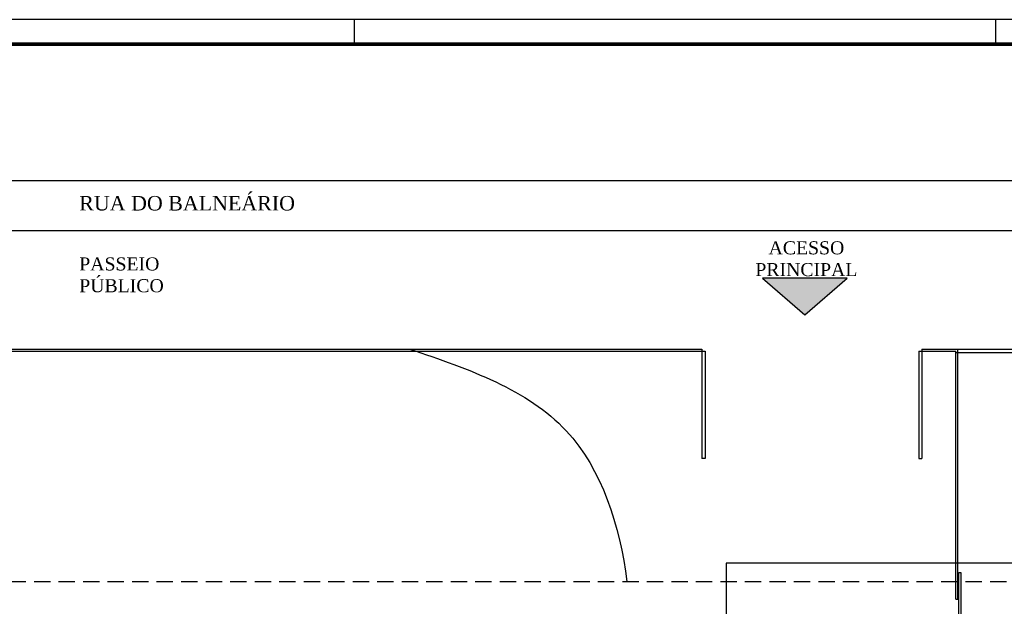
# Model space of a CAD drawing. Extents: x 40.7 to 91.7, y -216.6 to -187.2.
# Tile 16 of 19: x 60.6 to 74.2, y -195.3 to -187.2. Entities that reach past the tile are written whole.
import ezdxf

# ---------------------------------------------------------------- set-up
doc = ezdxf.new("R2010")
doc.units = 0
doc.header["$MEASUREMENT"] = 0
doc.linetypes.add('HIDDEN', pattern=[0.375, 0.25, -0.125])
doc.layers.get('0').update_dxf_attribs({"linetype": 'CONTINUOUS'})
for name, color, linetype in [('ARQ_TXT_TIT', 4, 'CONTINUOUS'), ('paredes1', 8, 'CONTINUOUS'), ('PRANCHA', 8, 'CONTINUOUS'), ('TUB_ELETRICA', 5, 'CONTINUOUS')]:
    doc.layers.add(name, color=color, linetype=linetype)
doc.styles.add('LCR', font='times.ttf', dxfattribs={"height": 0.2})

# ---------------------------------------------------------------- blocks, each defined once
blk = doc.blocks.new('A1 1-50')
at = {"layer": 'PRANCHA'}
for p, q in [((3837.076, 272.078), (3794.895, 272.078)), ((3810.59, 271.74), (3810.59, 272.078)), ((3819.419, 271.74), (3819.419, 272.078))]:
    blk.add_line(p, q, dxfattribs=at)
at = {"layer": 'PRANCHA', "const_width": 0.0506}
blk.add_lwpolyline([(3795.739, 271.74), (3795.739, 243.04), (3836.739, 243.04), (3836.739, 271.74), (3795.739, 271.74)], dxfattribs=at)

msp = doc.modelspace()

# ---------------------------------------------------------------- hatches: boundary and pattern name
at = {"layer": 'paredes1'}
h = msp.add_hatch(color=256, dxfattribs=at)
h.dxf.hatch_style = 1
h.paths.add_polyline_path([(70.824, -190.778), (71.405, -191.285), (71.987, -190.778)])

# ---------------------------------------------------------------- linework, layer by layer
for p, q in [((52.269, -190.123), (78.38, -190.123)), ((57.541, -191.755), (65.978, -191.755)), ((57.541, -191.755), (69.988, -191.755)), ((57.541, -191.785), (70.032, -191.785)), ((69.988, -191.755), (69.988, -193.265)), ((70.032, -191.785), (70.032, -193.265)), ((72.973, -191.785), (73.484, -191.785)), ((72.973, -191.785), (72.973, -193.265)), ((73.018, -191.755), (73.018, -193.265)), ((73.018, -191.755), (78.38, -191.755)), ((73.484, -195.2), (73.484, -191.785)), ((73.484, -191.805), (78.38, -191.805)), ((73.514, -195.2), (73.514, -191.755)), ((70.032, -193.265), (69.988, -193.265)), ((72.973, -193.265), (73.018, -193.265)), ((73.484, -195.2), (73.514, -195.2))]:
    msp.add_line(p, q, dxfattribs=at)
at = {"layer": 'paredes1', "linetype": 'HIDDEN', "ltscale": 0.9}
msp.add_line((56.068, -194.96), (78.38, -194.96), dxfattribs=at)
at = {"layer": 'paredes1'}
for points in [[(52.269, -189.436), (78.38, -189.436), (78.38, -209.709), (52.269, -209.709)], [(73.554, -194.833), (73.554, -195.833), (73.524, -195.833), (73.524, -194.833)]]:
    msp.add_lwpolyline(points, close=True, dxfattribs=at)
for points in [[(70.824, -190.778), (71.405, -191.285), (71.987, -190.778), (70.824, -190.778)], [(78.38, -194.704), (70.322, -194.704), (70.322, -196.204)]]:
    msp.add_lwpolyline(points, dxfattribs=at)
msp.add_open_spline([(65.966, -191.755), (66.778, -192.033), (68.338, -192.565), (68.858, -194.186), (68.955, -194.96)], degree=3, knots=[0, 0, 0, 0, 2.432506, 4.669871, 4.669871, 4.669871, 4.669871], dxfattribs=at)
at = {"layer": 'TUB_ELETRICA', "linetype": 'HIDDEN', "ltscale": 0.8}
msp.add_spline([(63.502, -196.35), (63.185, -195.89), (60.881, -195.442), (58.015, -195.357), (56.456, -194.672), (56.081, -193.403)], degree=3, dxfattribs=at)

# ---------------------------------------------------------------- block references
msp.add_blockref('A1 1-50', (-3745.384, -459.296))

# ---------------------------------------------------------------- texts
at = {"layer": 'ARQ_TXT_TIT', "insert": (61.415, -189.647), "char_height": 0.2, "width": 6.5, "attachment_point": 1, "style": 'LCR'}
msp.add_mtext('RUA DO BALNEÁRIO', dxfattribs=at)
at = {"layer": 'paredes1', "char_height": 0.18, "width": 1.96141, "attachment_point": 1, "style": 'LCR'}
for s, insert in [('{\\W7.18336; }ACESSO \\P{\\W4.50074; }PRINCIPAL ', (70.418, -190.271)), ('PASSEIO PÚBLICO', (61.415, -190.493))]:
    msp.add_mtext(s, dxfattribs=dict(at, insert=insert))

doc.saveas('drawing.dxf')
